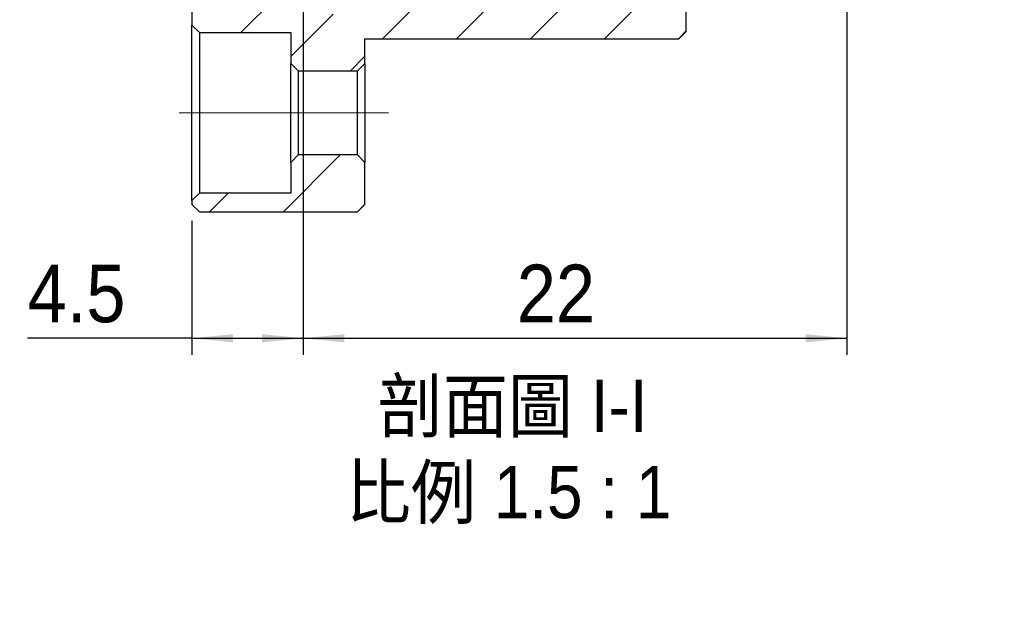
# Model space of a CAD drawing. Header units: millimetres. Extents: x 15 to 240, y 23 to 130.
# Tile 8 of 13: x 135 to 175, y 25 to 49. Entities that reach past the tile are written whole.
import ezdxf

# ---------------------------------------------------------------- set-up
doc = ezdxf.new("R2010")
doc.units = ezdxf.units.MM
doc.header["$LTSCALE"] = 0.666667
doc.linetypes.add('CENTERX2', pattern=[20.32, 12.7, -2.54, 2.54, -2.54])
doc.layers.add('FORMAT', color=7, linetype='Continuous')
doc.styles.add('SLDTEXTSTYLE0', font='GOTHIC.TTF', dxfattribs={"width": 0.913})
doc.styles.add('SLDTEXTSTYLE1', font='GOTHIC.TTF', dxfattribs={"width": 0.913, "bigfont": 'bigfont'})
doc.dimstyles.new('SLDDIMSTYLE2', dxfattribs={"dimtxt": 2.333333, "dimasz": 1.666667, "dimexe": 0, "dimexo": 0.0625, "dimgap": 0.583333, "dimtad": 1, "dimrnd": 1e-09, "dimzin": 12, "dimdsep": 46, "dimtxsty": 'SLDTEXTSTYLE0', "dimsah": 1, "dimcen": 0.09, "dimadec": 0, "dimazin": 3, "dimtfac": 1, "dimtofl": 0, "dimtmove": 0, "dimatfit": 3, "dimfxl": 1, "dimfrac": 2, "dimtolj": 1, "dimtzin": 12, "dimarcsym": 0})
doc.dimstyles.new('SLDDIMSTYLE5', dxfattribs={"dimtxt": 2.333333, "dimasz": 1.666667, "dimexe": 0, "dimexo": 0.0625, "dimgap": 0.583333, "dimtad": 1, "dimdec": 1, "dimrnd": 1e-09, "dimzin": 12, "dimdsep": 46, "dimtxsty": 'SLDTEXTSTYLE0', "dimsah": 1, "dimcen": 0.09, "dimadec": 0, "dimazin": 3, "dimtfac": 1, "dimtdec": 1, "dimtofl": 0, "dimtmove": 0, "dimatfit": 3, "dimfxl": 1, "dimfrac": 2, "dimtolj": 1, "dimtzin": 12, "dimarcsym": 0})

# ---------------------------------------------------------------- blocks, each defined once
blk = doc.blocks.new('_D_9')
at = {"layer": 'FORMAT', "color": 7}
for p, q in [((146.873, 50.438), (146.873, 35.517)), ((142.373, 40.938), (142.373, 35.517)), ((142.373, 36.184), (135.723, 36.184)), ((142.373, 36.184), (146.873, 36.184))]:
    blk.add_line(p, q, dxfattribs=at)
for points in [[(142.373, 36.184), (144.04, 36.017), (144.04, 36.35)], [(146.873, 36.184), (145.206, 36.35), (145.206, 36.017)]]:
    blk.add_solid(points, dxfattribs=at)
at = {"layer": 'FORMAT', "color": 7, "insert": (135.723, 39.164), "char_height": 2.3333, "attachment_point": 1, "style": 'SLDTEXTSTYLE0'}
blk.add_mtext('4.5', dxfattribs=at)
blk = doc.blocks.new('_D_10')
at = {"layer": 'FORMAT', "color": 7}
for p, q in [((146.873, 54.188), (146.873, 35.517)), ((168.873, 52.188), (168.873, 35.517)), ((146.873, 36.184), (168.873, 36.184))]:
    blk.add_line(p, q, dxfattribs=at)
for points in [[(146.873, 36.184), (148.54, 36.017), (148.54, 36.35)], [(168.873, 36.184), (167.206, 36.35), (167.206, 36.017)]]:
    blk.add_solid(points, dxfattribs=at)
at = {"layer": 'FORMAT', "color": 7, "insert": (155.518, 39.164), "char_height": 2.3333, "attachment_point": 1, "style": 'SLDTEXTSTYLE0'}
blk.add_mtext('22', dxfattribs=at)
blk = doc.blocks.new('SW_NOTE_1')
at = {"layer": 'FORMAT', "color": 0, "char_height": 2.11667, "attachment_point": 2, "style": 'SLDTEXTSTYLE1'}
for s, insert in [('\\M+19655\\M+196CA\\M+19AA4 I-I', (5.755, 2.704)), ('\\M+194E4\\M+197E1 1.5 : 1', (5.591, -0.785))]:
    blk.add_mtext(s, dxfattribs=dict(at, insert=insert))

msp = doc.modelspace()

# ---------------------------------------------------------------- hatches: boundary and pattern name
at = {"linetype": 'Continuous', "lineweight": 18}
h = msp.add_hatch(dxfattribs=at)
h.set_pattern_fill('ANSI31', scale=0.66667, style=0)
edge = h.paths.add_edge_path(flags=0)
edge.add_line((148.37313, 49.30476), (146.57313, 49.30476))
edge.add_line((146.57313, 49.30476), (146.57313, 50.30476))
edge.add_line((146.57313, 50.30476), (145.78833, 50.30476))
edge.add_spline(control_points=[(145.78833, 50.30476), (145.75067, 50.23954), (145.71301, 50.17433), (145.67535, 50.10911), (145.61677, 50.00766), (145.55818, 49.90621), (145.4996, 49.80476)], knot_values=[0, 0, 0, 0, 0.00022593, 0.00022593, 0.00022593, 0.00057737, 0.00057737, 0.00057737, 0.00057737], weights=[1, 1, 1, 1, 1, 1, 1], degree=3, periodic=0)
edge.add_spline(control_points=[(145.4996, 49.80476), (145.46195, 49.86998), (145.42429, 49.93519), (145.38663, 50.00041), (145.32805, 50.10186), (145.26946, 50.20331), (145.21088, 50.30476)], knot_values=[0, 0, 0, 0, 0.00022593, 0.00022593, 0.00022593, 0.00057737, 0.00057737, 0.00057737, 0.00057737], weights=[1, 1, 1, 1, 1, 1, 1], degree=3, periodic=0)
edge.add_line((145.21088, 50.30476), (144.78833, 50.30476))
edge.add_spline(control_points=[(144.78833, 50.30476), (144.75067, 50.23954), (144.71301, 50.17433), (144.67535, 50.10911), (144.61677, 50.00766), (144.55818, 49.90621), (144.4996, 49.80476)], knot_values=[0, 0, 0, 0, 0.00022593, 0.00022593, 0.00022593, 0.00057737, 0.00057737, 0.00057737, 0.00057737], weights=[1, 1, 1, 1, 1, 1, 1], degree=3, periodic=0)
edge.add_spline(control_points=[(144.4996, 49.80476), (144.46195, 49.86998), (144.42429, 49.93519), (144.38663, 50.00041), (144.32805, 50.10186), (144.26946, 50.20331), (144.21088, 50.30476)], knot_values=[0, 0, 0, 0, 0.00022593, 0.00022593, 0.00022593, 0.00057737, 0.00057737, 0.00057737, 0.00057737], weights=[1, 1, 1, 1, 1, 1, 1], degree=3, periodic=0)
edge.add_line((144.21088, 50.30476), (143.78833, 50.30476))
edge.add_spline(control_points=[(143.78833, 50.30476), (143.75067, 50.23954), (143.71301, 50.17433), (143.67535, 50.10911), (143.61677, 50.00766), (143.55818, 49.90621), (143.4996, 49.80476)], knot_values=[0, 0, 0, 0, 0.00022593, 0.00022593, 0.00022593, 0.00057737, 0.00057737, 0.00057737, 0.00057737], weights=[1, 1, 1, 1, 1, 1, 1], degree=3, periodic=0)
edge.add_spline(control_points=[(143.4996, 49.80476), (143.46195, 49.86998), (143.42429, 49.93519), (143.38663, 50.00041), (143.32805, 50.10186), (143.26946, 50.20331), (143.21088, 50.30476)], knot_values=[0, 0, 0, 0, 0.00022593, 0.00022593, 0.00022593, 0.00057737, 0.00057737, 0.00057737, 0.00057737], weights=[1, 1, 1, 1, 1, 1, 1], degree=3, periodic=0)
edge.add_line((143.21088, 50.30476), (142.78833, 50.30476))
edge.add_spline(control_points=[(142.78833, 50.30476), (142.75067, 50.23954), (142.71301, 50.17433), (142.67535, 50.10911), (142.61677, 50.00766), (142.55818, 49.90621), (142.4996, 49.80476)], knot_values=[0, 0, 0, 0, 0.00022593, 0.00022593, 0.00022593, 0.00057737, 0.00057737, 0.00057737, 0.00057737], weights=[1, 1, 1, 1, 1, 1, 1], degree=3, periodic=0)
edge.add_spline(control_points=[(142.4996, 49.80476), (142.46195, 49.86998), (142.42429, 49.93519), (142.38663, 50.00041), (142.38213, 50.0082), (142.37763, 50.01599), (142.37313, 50.02378)], knot_values=[0, 0, 0, 0, 0.00022593, 0.00022593, 0.00022593, 0.00025291, 0.00025291, 0.00025291, 0.00025291], weights=[1, 1, 1, 1, 1, 1, 1], degree=3, periodic=0)
edge.add_line((142.37313, 50.02378), (142.37313, 48.85476))
edge.add_line((142.37313, 48.85476), (142.67313, 48.55476))
edge.add_line((142.67313, 48.55476), (146.37313, 48.55476))
edge.add_line((146.37313, 48.55476), (146.37313, 47.30476))
edge.add_line((146.37313, 47.30476), (146.67313, 47.00476))
edge.add_line((146.67313, 47.00476), (149.07313, 47.00476))
edge.add_line((149.07313, 47.00476), (149.37313, 47.30476))
edge.add_line((149.37313, 47.30476), (149.37313, 48.30476))
edge.add_line((149.37313, 48.30476), (162.07313, 48.30476))
edge.add_line((162.07313, 48.30476), (162.37313, 48.60476))
edge.add_line((162.37313, 48.60476), (162.37313, 51.75476))
edge.add_line((162.37313, 51.75476), (161.87313, 52.25476))
edge.add_line((161.87313, 52.25476), (158.87313, 52.25476))
edge.add_line((158.87313, 52.25476), (158.87313, 50.80476))
edge.add_line((158.87313, 50.80476), (148.67313, 50.80476))
edge.add_line((148.67313, 50.80476), (148.37313, 50.50476))
edge.add_line((148.37313, 50.50476), (148.37313, 49.30476))
h = msp.add_hatch(dxfattribs=at)
h.set_pattern_fill('ANSI31', scale=0.66667, style=0)
h.paths.add_polyline_path([(149.07313, 41.30476), (149.37313, 41.60476), (149.37313, 43.30476), (149.07313, 43.60476), (146.67313, 43.60476), (146.37313, 43.30476), (146.37313, 42.05476), (142.67313, 42.05476), (142.37313, 41.75476), (142.37313, 41.60476), (142.67313, 41.30476)], flags=0)

# ---------------------------------------------------------------- linework, layer by layer
at = {"color": 7, "linetype": 'Continuous', "lineweight": 25}
for p, q in [((162.37313, 48.60476), (162.37313, 51.75476)), ((142.37313, 50.02378), (142.37313, 48.85476)), ((142.67313, 48.55476), (142.37313, 48.85476)), ((142.37313, 41.75476), (142.37313, 48.85476)), ((142.67313, 48.55476), (142.67313, 42.05476)), ((142.67313, 48.55476), (146.37313, 48.55476)), ((146.37313, 48.55476), (146.37313, 47.30476)), ((149.37313, 48.30476), (162.07313, 48.30476)), ((149.37313, 47.30476), (149.37313, 48.30476)), ((162.37313, 48.60476), (162.07313, 48.30476)), ((146.67313, 47.00476), (146.37313, 47.30476)), ((146.37313, 43.30476), (146.37313, 47.30476)), ((149.37313, 47.30476), (149.07313, 47.00476)), ((149.37313, 47.30476), (149.37313, 43.30476)), ((146.67313, 47.00476), (149.07313, 47.00476)), ((146.67313, 47.00476), (146.67313, 43.60476)), ((149.07313, 43.60476), (149.07313, 47.00476)), ((146.37313, 43.30476), (146.67313, 43.60476)), ((149.07313, 43.60476), (146.67313, 43.60476)), ((149.07313, 43.60476), (149.37313, 43.30476)), ((146.37313, 43.30476), (146.37313, 42.05476)), ((149.37313, 41.60476), (149.37313, 43.30476)), ((142.37313, 41.75476), (142.67313, 42.05476)), ((146.37313, 42.05476), (142.67313, 42.05476)), ((142.37313, 41.75476), (142.37313, 41.60476)), ((142.67313, 41.30476), (142.37313, 41.60476)), ((149.37313, 41.60476), (149.07313, 41.30476)), ((142.67313, 41.30476), (149.07313, 41.30476))]:
    msp.add_line(p, q, dxfattribs=at)
at = {"layer": 'FORMAT', "color": 7, "linetype": 'CENTERX2', "lineweight": 18}
msp.add_line((150.32531, 45.30476), (141.3398, 45.30476), dxfattribs=at)

# ---------------------------------------------------------------- block references
at = {"layer": 'FORMAT'}
msp.add_blockref('SW_NOTE_1', (149.59192, 31.8016), dxfattribs=at)

# ---------------------------------------------------------------- dimensions: what is measured, and where the dimension line sits
at = {"layer": 'FORMAT', "color": 7}
for base, p1, p2, dimstyle, picture, middle in [((168.87313, 36.18372), (146.87313, 54.85476), (168.87313, 52.85476), 'SLDDIMSTYLE2', '_D_10', (157.2423, 36.18372)), ((146.87313, 36.18372), (142.37313, 41.60476), (146.87313, 51.10476), 'SLDDIMSTYLE5', '_D_9', (137.87812, 36.18372))]:
    dim = msp.add_linear_dim(base=base, p1=p1, p2=p2, dimstyle=dimstyle, dxfattribs=at)
    dim.commit()
    dim.dimension.update_dxf_attribs({"geometry": picture, "text_midpoint": middle, "dimtype": 160})

doc.saveas('drawing.dxf')
